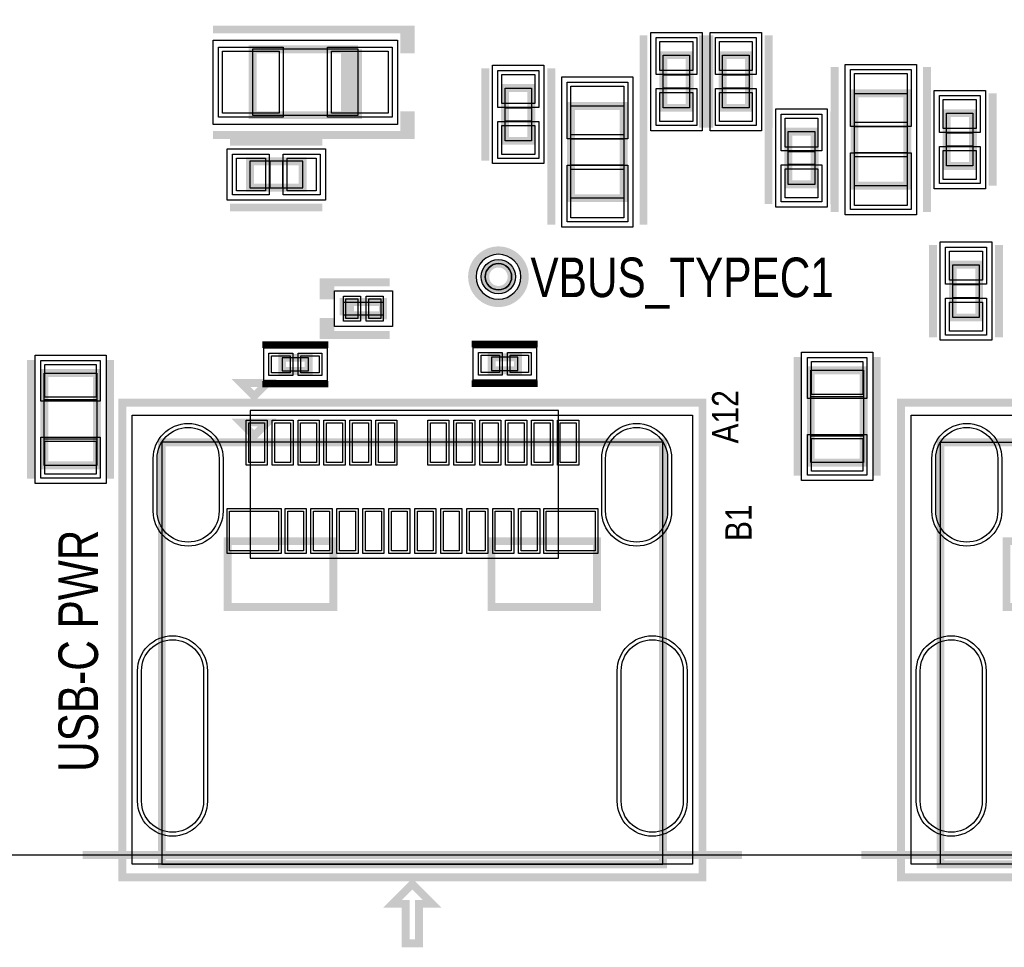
# Model space of a CAD drawing. Extents: x -10 to 137, y -26 to 192.
# Tile 17 of 78: x 17 to 36, y -2 to 16. Entities that reach past the tile are written whole.
import ezdxf

# ---------------------------------------------------------------- set-up
doc = ezdxf.new("R2010")
doc.units = 0
for name, color, linetype in [('BG_OUTLINE', 95, 'CONTINUOUS'), ('BG_SILKSCREEN_TOP', 7, 'CONTINUOUS'), ('CR_TOP', 40, 'CONTINUOUS'), ('PG_ASSEMBLY_TOP', 120, 'CONTINUOUS'), ('PG_DFA_BOUND_TOP', 95, 'CONTINUOUS'), ('PG_PLACE_BOUND_TOP', 23, 'CONTINUOUS'), ('PG_SILKSCREEN_TOP', 7, 'CONTINUOUS'), ('PIN_PASTEMASK_TOP', 212, 'CONTINUOUS'), ('PIN_SOLDERMASK_TOP', 110, 'CONTINUOUS'), ('PIN_TOP', 140, 'CONTINUOUS'), ('VKO_TOP', 243, 'CONTINUOUS')]:
    doc.layers.add(name, color=color, linetype=linetype)

msp = doc.modelspace()

# ---------------------------------------------------------------- linework, layer by layer
at = {"layer": 'BG_OUTLINE'}
msp.add_lwpolyline([(127, 0), (127, 176.999514), (0, 176.999514), (0, 0)], close=True, dxfattribs=at)
at = {"layer": 'BG_OUTLINE', "const_width": 0.1524}
for points in [[(18.044668, 0), (30.744668, 0)], [(33.044638, 0), (45.744638, 0)]]:
    msp.add_lwpolyline(points, dxfattribs=at)
at = {"layer": 'CR_TOP'}
msp.add_lwpolyline([(21.26869, 5.71881), (27.21229, 5.71881), (27.21229, 8.56361), (21.26869, 8.56361)], close=True, dxfattribs=at)
at = {"layer": 'PG_ASSEMBLY_TOP', "const_width": 0.1524}
for points in [[(23.349354, 15.5194), (21.317354, 15.5194), (21.317354, 14.2494), (23.222354, 14.2494)], [(23.222354, 14.2494), (23.095354, 14.2494), (23.095354, 15.5194), (23.222354, 15.5194), (23.222354, 14.2494), (23.349354, 14.2494), (23.349354, 15.5194)], [(29.736034, 14.390116), (29.736034, 15.406116), (29.228034, 15.406116), (29.228034, 14.390116), (29.736034, 14.390116)], [(30.879034, 14.390116), (30.879034, 15.406116), (30.371034, 15.406116), (30.371034, 14.390116), (30.879034, 14.390116)], [(26.180034, 14.771116), (26.180034, 13.755116), (26.688034, 13.755116), (26.688034, 14.771116), (26.180034, 14.771116)], [(32.911034, 14.669516), (32.911034, 12.891516), (33.927034, 12.891516), (33.927034, 14.669516), (32.911034, 14.669516)], [(27.450034, 14.42847), (27.450034, 12.65047), (28.466034, 12.65047), (28.466034, 14.42847), (27.450034, 14.42847)], [(34.685478, 14.288516), (34.685478, 13.272516), (35.193478, 13.272516), (35.193478, 14.288516), (34.685478, 14.288516)], [(31.635954, 13.93317), (31.635954, 12.91717), (32.143954, 12.91717), (32.143954, 13.93317), (31.635954, 13.93317)], [(22.281355, 13.3604), (21.265355, 13.3604), (21.265355, 12.8524), (22.281355, 12.8524), (22.281355, 13.3604)], [(35.312858, 10.351516), (35.312858, 11.367516), (34.804858, 11.367516), (34.804858, 10.351516), (35.312858, 10.351516)], [(23.196042, 10.39495), (23.196042, 10.64895), (23.069042, 10.64895), (23.069042, 10.39495)], [(23.069042, 10.39495), (23.831042, 10.39495), (23.831042, 10.64895), (23.196042, 10.64895), (23.196042, 10.39495)], [(22.394926, 9.5758), (21.886926, 9.5758), (21.886926, 9.3218), (22.394926, 9.3218), (22.394926, 9.5758)], [(25.9207, 9.332468), (26.4287, 9.332468), (26.4287, 9.586468), (25.9207, 9.586468), (25.9207, 9.332468)], [(18.318988, 7.503414), (18.318988, 9.281414), (17.302988, 9.281414), (17.302988, 7.503414), (18.318988, 7.503414)], [(33.086802, 7.557516), (33.086802, 9.335516), (32.070802, 9.335516), (32.070802, 7.557516), (33.086802, 7.557516)], [(21.346668, 8.074914), (21.092668, 8.328914), (21.600668, 8.328914), (21.346668, 8.074914)], [(19.568668, -0.180086), (29.220668, -0.180086), (29.220668, 7.947914), (19.568668, 7.947914), (19.568668, -0.180086)], [(34.568638, -0.180086), (44.220638, -0.180086), (44.220638, 7.947914), (34.568638, 7.947914), (34.568638, -0.180086)], [(20.838668, 4.772914), (22.870668, 4.772914), (22.870668, 6.042914), (20.838668, 6.042914), (20.838668, 4.772914)], [(25.918668, 4.772914), (27.950668, 4.772914), (27.950668, 6.042914), (25.918668, 6.042914), (25.918668, 4.772914)], [(35.838638, 4.772914), (37.870638, 4.772914), (37.870638, 6.042914), (35.838638, 6.042914), (35.838638, 4.772914)], [(24.267668, -0.942086), (24.267668, -1.704086), (24.521668, -1.704086), (24.521668, -0.942086), (24.775668, -0.942086), (24.394668, -0.561086), (24.013668, -0.942086), (24.267668, -0.942086)]]:
    msp.add_lwpolyline(points, dxfattribs=at)
msp.add_lwpolyline([(26.306272, 11.137138, 1), (25.798272, 11.137138, 1), (26.306272, 11.137138)], format="xyb", dxfattribs=at)
at = {"layer": 'PG_DFA_BOUND_TOP'}
for points in [[(28.986734, 13.95095), (28.986734, 15.845282), (29.977334, 15.845282), (29.977334, 13.95095)], [(30.129734, 13.95095), (30.129734, 15.845282), (31.120334, 15.845282), (31.120334, 13.95095)], [(24.107252, 15.6972), (24.107252, 14.0716), (20.559456, 14.0716), (20.559456, 15.6972)], [(25.938734, 13.31595), (25.938734, 15.210282), (26.929334, 15.210282), (26.929334, 13.31595)], [(32.733234, 12.332716), (32.733234, 15.228316), (34.104834, 15.228316), (34.104834, 12.332716)], [(27.272234, 12.09167), (27.272234, 14.98727), (28.643834, 14.98727), (28.643834, 12.09167)], [(34.444178, 12.83335), (34.444178, 14.727682), (35.434778, 14.727682), (35.434778, 12.83335)], [(31.394654, 12.478004), (31.394654, 14.372336), (32.385254, 14.372336), (32.385254, 12.478004)], [(22.720554, 13.6017), (22.720554, 12.6111), (20.826156, 12.6111), (20.826156, 13.6017)], [(34.563558, 9.91235), (34.563558, 11.806682), (35.554158, 11.806682), (35.554158, 9.91235)], [(22.891242, 10.17905), (22.891242, 10.86485), (24.008842, 10.86485), (24.008842, 10.17905)], [(22.751125, 9.7663), (22.751125, 9.1313), (21.530727, 9.1313), (21.530727, 9.7663)], [(25.564501, 9.141968), (25.564501, 9.776968), (26.784899, 9.776968), (26.784899, 9.141968)], [(31.893002, 7.211314), (31.893002, 9.681718), (33.264602, 9.681718), (33.264602, 7.211314)], [(17.125188, 7.157212), (17.125188, 9.627616), (18.496788, 9.627616), (18.496788, 7.157212)], [(18.999962, -0.1778), (18.999962, 8.473186), (29.789374, 8.473186), (29.789374, -0.1778)], [(33.999932, -0.1778), (33.999932, 8.473186), (44.789344, 8.473186), (44.789344, -0.1778)]]:
    msp.add_lwpolyline(points, close=True, dxfattribs=at)
msp.add_lwpolyline([(26.484072, 11.137138, 1), (25.620472, 11.137138, 1)], format="xyb", close=True, dxfattribs=at)
at = {"layer": 'PG_PLACE_BOUND_TOP'}
for points in [[(23.349354, 14.2494), (23.349354, 15.5194), (21.317354, 15.5194), (21.317354, 14.2494)], [(29.228034, 14.390116), (29.228034, 15.406116), (29.736034, 15.406116), (29.736034, 14.390116)], [(30.371034, 14.390116), (30.371034, 15.406116), (30.879034, 15.406116), (30.879034, 14.390116)], [(26.180034, 13.755116), (26.180034, 14.771116), (26.688034, 14.771116), (26.688034, 13.755116)], [(32.911034, 12.891516), (32.911034, 14.669516), (33.927034, 14.669516), (33.927034, 12.891516)], [(27.450034, 12.65047), (27.450034, 14.42847), (28.466034, 14.42847), (28.466034, 12.65047)], [(34.685478, 13.272516), (34.685478, 14.288516), (35.193478, 14.288516), (35.193478, 13.272516)], [(31.635954, 12.91717), (31.635954, 13.93317), (32.143954, 13.93317), (32.143954, 12.91717)], [(22.281355, 13.3604), (21.265355, 13.3604), (21.265355, 12.8524), (22.281355, 12.8524)], [(34.804858, 10.351516), (34.804858, 11.367516), (35.312858, 11.367516), (35.312858, 10.351516)], [(23.069042, 10.39495), (23.069042, 10.64895), (23.831042, 10.64895), (23.831042, 10.39495)], [(22.394926, 9.5758), (21.886926, 9.5758), (21.886926, 9.3218), (22.394926, 9.3218)], [(25.9207, 9.332468), (26.4287, 9.332468), (26.4287, 9.586468), (25.9207, 9.586468)], [(32.070802, 7.557516), (32.070802, 9.335516), (33.086802, 9.335516), (33.086802, 7.557516)], [(17.302988, 7.503414), (17.302988, 9.281414), (18.318988, 9.281414), (18.318988, 7.503414)], [(19.568668, -0.180086), (29.220668, -0.180086), (29.220668, 7.947914), (19.568668, 7.947914)], [(34.568638, -0.180086), (34.568638, 7.947914), (44.220638, 7.947914), (44.220638, -0.180086)]]:
    msp.add_lwpolyline(points, close=True, dxfattribs=at)
msp.add_lwpolyline([(26.306272, 11.137138, 1), (25.798272, 11.137138, 1)], format="xyb", close=True, dxfattribs=at)
at = {"layer": 'PG_SILKSCREEN_TOP'}
for points, const_width in [([(24.365354, 15.5194), (24.365354, 15.9004), (24.238354, 15.9004), (24.238354, 15.5194), (24.365354, 15.5194), (24.365354, 15.9004), (20.555354, 15.9004)], 0.1524), ([(28.847034, 14.009116), (28.847034, 15.787116)], 0.1524), ([(29.990034, 14.009116), (29.990034, 15.787116)], 0.1524), ([(30.117034, 14.009116), (30.117034, 15.787116)], 0.1524), ([(31.260034, 14.009116), (31.260034, 15.787116)], 0.1524), ([(25.799034, 15.152116), (25.799034, 13.374116)], 0.1524), ([(27.069034, 15.152116), (27.069034, 13.374116)], 0.1524), ([(32.530034, 15.177516), (32.530034, 12.383516)], 0.1524), ([(34.308034, 15.177516), (34.308034, 12.383516)], 0.1524), ([(27.069034, 14.93647), (27.069034, 12.14247)], 0.1524), ([(28.847034, 14.93647), (28.847034, 12.14247)], 0.1524), ([(34.304478, 14.669516), (34.304478, 12.891516)], 0.1524), ([(35.574478, 14.669516), (35.574478, 12.891516)], 0.1524), ([(24.365354, 14.2494), (24.365354, 13.8684), (24.238354, 13.8684), (24.238354, 14.2494), (24.365354, 14.2494), (24.365354, 13.8684), (20.555354, 13.8684)], 0.1524), ([(31.254954, 14.31417), (31.254954, 12.53617)], 0.1524), ([(32.524954, 14.31417), (32.524954, 12.53617)], 0.1524), ([(22.662355, 13.7414), (20.884355, 13.7414)], 0.1524), ([(22.662355, 12.4714), (20.884355, 12.4714)], 0.1524), ([(34.423858, 9.970516), (34.423858, 11.748516)], 0.1524), ([(35.693858, 9.970516), (35.693858, 11.748516)], 0.1524), ([(22.815042, 11.02995), (22.815042, 10.77595), (22.688042, 10.77595), (22.688042, 11.02995), (23.958042, 11.02995)], 0.1524), ([(22.815042, 10.01395), (22.815042, 10.26795), (22.688042, 10.26795), (22.688042, 10.01395), (23.958042, 10.01395)], 0.1524), ([(22.775926, 9.8298), (21.505926, 9.8298)], 0.127), ([(25.5397, 9.840468), (26.8097, 9.840468)], 0.127), ([(17.048988, 7.249414), (17.048988, 9.535414)], 0.1524), ([(18.572988, 7.249414), (18.572988, 9.535414)], 0.1524), ([(31.816802, 7.303516), (31.816802, 9.589516)], 0.1524), ([(33.340802, 7.303516), (33.340802, 9.589516)], 0.1524), ([(21.346668, 8.836914), (21.092668, 9.090914), (21.600668, 9.090914), (21.346668, 8.836914)], 0.1524), ([(22.775926, 9.0678), (21.505926, 9.0678)], 0.127), ([(25.5397, 9.078468), (26.8097, 9.078468)], 0.127), ([(18.806668, 8.709914), (29.982668, 8.709914), (29.982668, -0.434086), (18.806668, -0.434086), (18.806668, 8.709914)], 0.1524), ([(33.806638, 8.709914), (44.982638, 8.709914), (44.982638, -0.434086), (33.806638, -0.434086), (33.806638, 8.709914)], 0.1524), ([(24.267668, -1.704086), (24.521668, -1.704086), (24.521668, -0.942086), (24.775668, -0.942086), (24.394668, -0.561086), (24.013668, -0.942086), (24.267668, -0.942086), (24.267668, -1.704086)], 0.1524)]:
    msp.add_lwpolyline(points, dxfattribs=dict(at, const_width=const_width))
at = {"layer": 'PG_SILKSCREEN_TOP', "const_width": 0.1524}
msp.add_lwpolyline([(26.560272, 11.137138, 1), (25.544272, 11.137138, 1), (26.560272, 11.137138)], format="xyb", dxfattribs=at)
at = {"layer": 'PIN_PASTEMASK_TOP'}
for points in [[(29.799534, 15.108682), (29.164534, 15.108682), (29.164534, 15.667482), (29.799534, 15.667482)], [(30.942534, 15.108682), (30.307534, 15.108682), (30.307534, 15.667482), (30.942534, 15.667482)], [(20.737256, 15.4813), (21.829456, 15.4813), (21.829456, 14.2875), (20.737256, 14.2875)], [(22.837252, 15.4813), (23.929452, 15.4813), (23.929452, 14.2875), (22.837252, 14.2875)], [(26.116534, 15.032482), (26.751534, 15.032482), (26.751534, 14.473682), (26.116534, 14.473682)], [(32.911034, 15.050516), (33.927034, 15.050516), (33.927034, 14.110716), (32.911034, 14.110716)], [(27.450034, 14.80947), (28.466034, 14.80947), (28.466034, 13.86967), (27.450034, 13.86967)], [(29.799534, 14.12875), (29.164534, 14.12875), (29.164534, 14.68755), (29.799534, 14.68755)], [(30.942534, 14.12875), (30.307534, 14.12875), (30.307534, 14.68755), (30.942534, 14.68755)], [(34.621978, 14.549882), (35.256978, 14.549882), (35.256978, 13.991082), (34.621978, 13.991082)], [(26.116534, 14.05255), (26.751534, 14.05255), (26.751534, 13.49375), (26.116534, 13.49375)], [(31.572454, 14.194536), (32.207454, 14.194536), (32.207454, 13.635736), (31.572454, 13.635736)], [(34.621978, 13.56995), (35.256978, 13.56995), (35.256978, 13.01115), (34.621978, 13.01115)], [(21.562756, 13.4239), (21.562756, 12.7889), (21.003956, 12.7889), (21.003956, 13.4239)], [(22.542754, 13.4239), (22.542754, 12.7889), (21.983954, 12.7889), (21.983954, 13.4239)], [(32.911034, 13.450316), (33.927034, 13.450316), (33.927034, 12.510516), (32.911034, 12.510516)], [(27.450034, 13.20927), (28.466034, 13.20927), (28.466034, 12.26947), (27.450034, 12.26947)], [(31.572454, 13.214604), (32.207454, 13.214604), (32.207454, 12.655804), (31.572454, 12.655804)], [(35.376358, 11.070082), (34.741358, 11.070082), (34.741358, 11.628882), (35.376358, 11.628882)], [(23.115778, 10.33145), (23.115778, 10.71245), (23.344378, 10.71245), (23.344378, 10.33145)], [(23.555706, 10.33145), (23.555706, 10.71245), (23.784306, 10.71245), (23.784306, 10.33145)], [(35.376358, 10.09015), (34.741358, 10.09015), (34.741358, 10.64895), (35.376358, 10.64895)], [(22.038727, 9.6139), (22.038727, 9.2837), (21.683127, 9.2837), (21.683127, 9.6139)], [(22.598725, 9.6139), (22.598725, 9.2837), (22.243125, 9.2837), (22.243125, 9.6139)], [(25.716901, 9.294368), (25.716901, 9.624568), (26.072501, 9.624568), (26.072501, 9.294368)], [(26.276899, 9.294368), (26.276899, 9.624568), (26.632499, 9.624568), (26.632499, 9.294368)], [(33.074102, 8.868918), (32.083502, 8.868918), (32.083502, 9.503918), (33.074102, 9.503918)], [(18.306288, 8.814816), (17.315688, 8.814816), (17.315688, 9.449816), (18.306288, 9.449816)], [(21.242274, 7.558786), (21.242274, 8.320786), (21.547074, 8.320786), (21.547074, 7.558786)], [(21.7424, 7.558786), (21.7424, 8.320786), (22.0472, 8.320786), (22.0472, 7.558786)], [(22.242272, 7.558786), (22.242272, 8.320786), (22.547072, 8.320786), (22.547072, 7.558786)], [(22.742144, 7.558786), (22.742144, 8.320786), (23.046944, 8.320786), (23.046944, 7.558786)], [(23.24227, 7.558786), (23.24227, 8.320786), (23.54707, 8.320786), (23.54707, 7.558786)], [(23.742396, 7.558786), (23.742396, 8.320786), (24.047196, 8.320786), (24.047196, 7.558786)], [(24.74214, 7.558786), (24.74214, 8.320786), (25.04694, 8.320786), (25.04694, 7.558786)], [(25.242266, 7.558786), (25.242266, 8.320786), (25.547066, 8.320786), (25.547066, 7.558786)], [(25.742392, 7.558786), (25.742392, 8.320786), (26.047192, 8.320786), (26.047192, 7.558786)], [(26.242264, 7.558786), (26.242264, 8.320786), (26.547064, 8.320786), (26.547064, 7.558786)], [(26.742136, 7.558786), (26.742136, 8.320786), (27.046936, 8.320786), (27.046936, 7.558786)], [(27.242262, 7.558786), (27.242262, 8.320786), (27.547062, 8.320786), (27.547062, 7.558786)], [(18.306288, 7.335012), (17.315688, 7.335012), (17.315688, 7.970012), (18.306288, 7.970012)], [(33.074102, 7.389114), (32.083502, 7.389114), (32.083502, 8.024114), (33.074102, 8.024114)], [(21.814536, 5.859018), (20.874736, 5.859018), (20.874736, 6.621018), (21.814536, 6.621018)], [(21.992336, 5.859018), (21.992336, 6.621018), (22.297136, 6.621018), (22.297136, 5.859018)], [(22.492208, 5.859018), (22.492208, 6.621018), (22.797008, 6.621018), (22.797008, 5.859018)], [(22.992334, 5.859018), (22.992334, 6.621018), (23.297134, 6.621018), (23.297134, 5.859018)], [(23.492206, 5.859018), (23.492206, 6.621018), (23.797006, 6.621018), (23.797006, 5.859018)], [(23.992332, 5.859018), (23.992332, 6.621018), (24.297132, 6.621018), (24.297132, 5.859018)], [(24.492204, 5.859018), (24.492204, 6.621018), (24.797004, 6.621018), (24.797004, 5.859018)], [(24.99233, 5.859018), (24.99233, 6.621018), (25.29713, 6.621018), (25.29713, 5.859018)], [(25.492202, 5.859018), (25.492202, 6.621018), (25.797002, 6.621018), (25.797002, 5.859018)], [(25.992328, 5.859018), (25.992328, 6.621018), (26.297128, 6.621018), (26.297128, 5.859018)], [(26.4922, 5.859018), (26.4922, 6.621018), (26.797, 6.621018), (26.797, 5.859018)], [(27.9146, 5.859018), (26.9748, 5.859018), (26.9748, 6.621018), (27.9146, 6.621018)]]:
    msp.add_lwpolyline(points, close=True, dxfattribs=at)
at = {"layer": 'PIN_SOLDERMASK_TOP'}
for points in [[(29.875734, 15.032482), (29.088334, 15.032482), (29.088334, 15.743682), (29.875734, 15.743682)], [(31.018734, 15.032482), (30.231334, 15.032482), (30.231334, 15.743682), (31.018734, 15.743682)], [(20.661056, 15.5575), (21.905656, 15.5575), (21.905656, 14.2113), (20.661056, 14.2113)], [(22.761052, 15.5575), (24.005652, 15.5575), (24.005652, 14.2113), (22.761052, 14.2113)], [(26.040334, 15.108682), (26.827734, 15.108682), (26.827734, 14.397482), (26.040334, 14.397482)], [(32.834834, 15.126716), (34.003234, 15.126716), (34.003234, 14.034516), (32.834834, 14.034516)], [(27.373834, 14.88567), (28.542234, 14.88567), (28.542234, 13.79347), (27.373834, 13.79347)], [(29.875734, 14.05255), (29.088334, 14.05255), (29.088334, 14.76375), (29.875734, 14.76375)], [(31.018734, 14.05255), (30.231334, 14.05255), (30.231334, 14.76375), (31.018734, 14.76375)], [(34.545778, 14.626082), (35.333178, 14.626082), (35.333178, 13.914882), (34.545778, 13.914882)], [(31.496254, 14.270736), (32.283654, 14.270736), (32.283654, 13.559536), (31.496254, 13.559536)], [(26.040334, 14.12875), (26.827734, 14.12875), (26.827734, 13.41755), (26.040334, 13.41755)], [(21.638956, 13.5001), (21.638956, 12.7127), (20.927756, 12.7127), (20.927756, 13.5001)], [(22.618954, 13.5001), (22.618954, 12.7127), (21.907754, 12.7127), (21.907754, 13.5001)], [(32.834834, 13.526516), (34.003234, 13.526516), (34.003234, 12.434316), (32.834834, 12.434316)], [(34.545778, 13.64615), (35.333178, 13.64615), (35.333178, 12.93495), (34.545778, 12.93495)], [(27.373834, 13.28547), (28.542234, 13.28547), (28.542234, 12.19327), (27.373834, 12.19327)], [(31.496254, 13.290804), (32.283654, 13.290804), (32.283654, 12.579604), (31.496254, 12.579604)], [(35.452558, 10.993882), (34.665158, 10.993882), (34.665158, 11.705082), (35.452558, 11.705082)], [(23.064978, 10.28065), (23.064978, 10.76325), (23.395178, 10.76325), (23.395178, 10.28065)], [(23.504906, 10.28065), (23.504906, 10.76325), (23.835106, 10.76325), (23.835106, 10.28065)], [(35.452558, 10.01395), (34.665158, 10.01395), (34.665158, 10.72515), (35.452558, 10.72515)], [(25.666101, 9.243568), (25.666101, 9.675368), (26.123301, 9.675368), (26.123301, 9.243568)], [(26.226099, 9.243568), (26.226099, 9.675368), (26.683299, 9.675368), (26.683299, 9.243568)], [(18.382488, 8.738616), (17.239488, 8.738616), (17.239488, 9.526016), (18.382488, 9.526016)], [(22.089527, 9.6647), (22.089527, 9.2329), (21.632327, 9.2329), (21.632327, 9.6647)], [(22.649525, 9.6647), (22.649525, 9.2329), (22.192325, 9.2329), (22.192325, 9.6647)], [(33.150302, 8.792718), (32.007302, 8.792718), (32.007302, 9.580118), (33.150302, 9.580118)], [(21.191474, 7.507986), (21.191474, 8.371586), (21.597874, 8.371586), (21.597874, 7.507986)], [(21.6916, 7.507986), (21.6916, 8.371586), (22.098, 8.371586), (22.098, 7.507986)], [(22.191472, 7.507986), (22.191472, 8.371586), (22.597872, 8.371586), (22.597872, 7.507986)], [(22.691344, 7.507986), (22.691344, 8.371586), (23.097744, 8.371586), (23.097744, 7.507986)], [(23.19147, 7.507986), (23.19147, 8.371586), (23.59787, 8.371586), (23.59787, 7.507986)], [(23.691596, 7.507986), (23.691596, 8.371586), (24.097996, 8.371586), (24.097996, 7.507986)], [(24.69134, 7.507986), (24.69134, 8.371586), (25.09774, 8.371586), (25.09774, 7.507986)], [(25.191466, 7.507986), (25.191466, 8.371586), (25.597866, 8.371586), (25.597866, 7.507986)], [(25.691592, 7.507986), (25.691592, 8.371586), (26.097992, 8.371586), (26.097992, 7.507986)], [(26.191464, 7.507986), (26.191464, 8.371586), (26.597864, 8.371586), (26.597864, 7.507986)], [(26.691336, 7.507986), (26.691336, 8.371586), (27.097736, 8.371586), (27.097736, 7.507986)], [(27.191462, 7.507986), (27.191462, 8.371586), (27.597862, 8.371586), (27.597862, 7.507986)], [(18.382488, 7.258812), (17.239488, 7.258812), (17.239488, 8.046212), (18.382488, 8.046212)], [(33.150302, 7.312914), (32.007302, 7.312914), (32.007302, 8.100314), (33.150302, 8.100314)], [(21.865336, 5.808218), (20.823936, 5.808218), (20.823936, 6.671818), (21.865336, 6.671818)], [(21.941536, 5.808218), (21.941536, 6.671818), (22.347936, 6.671818), (22.347936, 5.808218)], [(22.441408, 5.808218), (22.441408, 6.671818), (22.847808, 6.671818), (22.847808, 5.808218)], [(22.941534, 5.808218), (22.941534, 6.671818), (23.347934, 6.671818), (23.347934, 5.808218)], [(23.441406, 5.808218), (23.441406, 6.671818), (23.847806, 6.671818), (23.847806, 5.808218)], [(23.941532, 5.808218), (23.941532, 6.671818), (24.347932, 6.671818), (24.347932, 5.808218)], [(24.441404, 5.808218), (24.441404, 6.671818), (24.847804, 6.671818), (24.847804, 5.808218)], [(24.94153, 5.808218), (24.94153, 6.671818), (25.34793, 6.671818), (25.34793, 5.808218)], [(25.441402, 5.808218), (25.441402, 6.671818), (25.847802, 6.671818), (25.847802, 5.808218)], [(25.941528, 5.808218), (25.941528, 6.671818), (26.347928, 6.671818), (26.347928, 5.808218)], [(26.4414, 5.808218), (26.4414, 6.671818), (26.8478, 6.671818), (26.8478, 5.808218)], [(27.9654, 5.808218), (26.924, 5.808218), (26.924, 6.671818), (27.9654, 6.671818)]]:
    msp.add_lwpolyline(points, close=True, dxfattribs=at)
for points in [[(20.747736, 7.63778), (20.747736, 6.62178, -1), (19.401536, 6.62178), (19.401536, 7.63778, -1)], [(29.3878, 7.63778), (29.3878, 6.62178, -1), (28.0416, 6.62178), (28.0416, 7.63778, -1)], [(35.747706, 7.63778), (35.747706, 6.62178, -1), (34.401506, 6.62178), (34.401506, 7.63778, -1)], [(20.447762, 3.547872), (20.447762, 1.033272, -1), (19.101562, 1.033272), (19.101562, 3.547872, -1)], [(29.687774, 3.547872), (29.687774, 1.033272, -1), (28.341574, 1.033272), (28.341574, 3.547872, -1)], [(35.447732, 3.547872), (35.447732, 1.033272, -1), (34.101532, 1.033272), (34.101532, 3.547872, -1)]]:
    msp.add_lwpolyline(points, format="xyb", close=True, dxfattribs=at)
msp.add_circle((26.052272, 11.137138), 0.3302, dxfattribs=at)
at = {"layer": 'PIN_TOP'}
for points in [[(29.799534, 15.108682), (29.164534, 15.108682), (29.164534, 15.667482), (29.799534, 15.667482)], [(30.942534, 15.108682), (30.307534, 15.108682), (30.307534, 15.667482), (30.942534, 15.667482)], [(20.737256, 15.4813), (21.829456, 15.4813), (21.829456, 14.2875), (20.737256, 14.2875)], [(22.837252, 15.4813), (23.929452, 15.4813), (23.929452, 14.2875), (22.837252, 14.2875)], [(26.116534, 15.032482), (26.751534, 15.032482), (26.751534, 14.473682), (26.116534, 14.473682)], [(32.911034, 15.050516), (33.927034, 15.050516), (33.927034, 14.110716), (32.911034, 14.110716)], [(27.450034, 14.80947), (28.466034, 14.80947), (28.466034, 13.86967), (27.450034, 13.86967)], [(29.799534, 14.12875), (29.164534, 14.12875), (29.164534, 14.68755), (29.799534, 14.68755)], [(30.942534, 14.12875), (30.307534, 14.12875), (30.307534, 14.68755), (30.942534, 14.68755)], [(34.621978, 14.549882), (35.256978, 14.549882), (35.256978, 13.991082), (34.621978, 13.991082)], [(26.116534, 14.05255), (26.751534, 14.05255), (26.751534, 13.49375), (26.116534, 13.49375)], [(31.572454, 14.194536), (32.207454, 14.194536), (32.207454, 13.635736), (31.572454, 13.635736)], [(34.621978, 13.56995), (35.256978, 13.56995), (35.256978, 13.01115), (34.621978, 13.01115)], [(21.562756, 13.4239), (21.562756, 12.7889), (21.003956, 12.7889), (21.003956, 13.4239)], [(22.542754, 13.4239), (22.542754, 12.7889), (21.983954, 12.7889), (21.983954, 13.4239)], [(32.911034, 13.450316), (33.927034, 13.450316), (33.927034, 12.510516), (32.911034, 12.510516)], [(27.450034, 13.20927), (28.466034, 13.20927), (28.466034, 12.26947), (27.450034, 12.26947)], [(31.572454, 13.214604), (32.207454, 13.214604), (32.207454, 12.655804), (31.572454, 12.655804)], [(35.376358, 11.070082), (34.741358, 11.070082), (34.741358, 11.628882), (35.376358, 11.628882)], [(23.115778, 10.33145), (23.115778, 10.71245), (23.344378, 10.71245), (23.344378, 10.33145)], [(23.555706, 10.33145), (23.555706, 10.71245), (23.784306, 10.71245), (23.784306, 10.33145)], [(35.376358, 10.09015), (34.741358, 10.09015), (34.741358, 10.64895), (35.376358, 10.64895)], [(22.038727, 9.6139), (22.038727, 9.2837), (21.683127, 9.2837), (21.683127, 9.6139)], [(22.598725, 9.6139), (22.598725, 9.2837), (22.243125, 9.2837), (22.243125, 9.6139)], [(25.716901, 9.294368), (25.716901, 9.624568), (26.072501, 9.624568), (26.072501, 9.294368)], [(26.276899, 9.294368), (26.276899, 9.624568), (26.632499, 9.624568), (26.632499, 9.294368)], [(33.074102, 8.868918), (32.083502, 8.868918), (32.083502, 9.503918), (33.074102, 9.503918)], [(18.306288, 8.814816), (17.315688, 8.814816), (17.315688, 9.449816), (18.306288, 9.449816)], [(21.242274, 7.558786), (21.242274, 8.320786), (21.547074, 8.320786), (21.547074, 7.558786)], [(21.7424, 7.558786), (21.7424, 8.320786), (22.0472, 8.320786), (22.0472, 7.558786)], [(22.242272, 7.558786), (22.242272, 8.320786), (22.547072, 8.320786), (22.547072, 7.558786)], [(22.742144, 7.558786), (22.742144, 8.320786), (23.046944, 8.320786), (23.046944, 7.558786)], [(23.24227, 7.558786), (23.24227, 8.320786), (23.54707, 8.320786), (23.54707, 7.558786)], [(23.742396, 7.558786), (23.742396, 8.320786), (24.047196, 8.320786), (24.047196, 7.558786)], [(24.74214, 7.558786), (24.74214, 8.320786), (25.04694, 8.320786), (25.04694, 7.558786)], [(25.242266, 7.558786), (25.242266, 8.320786), (25.547066, 8.320786), (25.547066, 7.558786)], [(25.742392, 7.558786), (25.742392, 8.320786), (26.047192, 8.320786), (26.047192, 7.558786)], [(26.242264, 7.558786), (26.242264, 8.320786), (26.547064, 8.320786), (26.547064, 7.558786)], [(26.742136, 7.558786), (26.742136, 8.320786), (27.046936, 8.320786), (27.046936, 7.558786)], [(27.242262, 7.558786), (27.242262, 8.320786), (27.547062, 8.320786), (27.547062, 7.558786)], [(18.306288, 7.335012), (17.315688, 7.335012), (17.315688, 7.970012), (18.306288, 7.970012)], [(33.074102, 7.389114), (32.083502, 7.389114), (32.083502, 8.024114), (33.074102, 8.024114)], [(21.814536, 5.859018), (20.874736, 5.859018), (20.874736, 6.621018), (21.814536, 6.621018)], [(21.992336, 5.859018), (21.992336, 6.621018), (22.297136, 6.621018), (22.297136, 5.859018)], [(22.492208, 5.859018), (22.492208, 6.621018), (22.797008, 6.621018), (22.797008, 5.859018)], [(22.992334, 5.859018), (22.992334, 6.621018), (23.297134, 6.621018), (23.297134, 5.859018)], [(23.492206, 5.859018), (23.492206, 6.621018), (23.797006, 6.621018), (23.797006, 5.859018)], [(23.992332, 5.859018), (23.992332, 6.621018), (24.297132, 6.621018), (24.297132, 5.859018)], [(24.492204, 5.859018), (24.492204, 6.621018), (24.797004, 6.621018), (24.797004, 5.859018)], [(24.99233, 5.859018), (24.99233, 6.621018), (25.29713, 6.621018), (25.29713, 5.859018)], [(25.492202, 5.859018), (25.492202, 6.621018), (25.797002, 6.621018), (25.797002, 5.859018)], [(25.992328, 5.859018), (25.992328, 6.621018), (26.297128, 6.621018), (26.297128, 5.859018)], [(26.4922, 5.859018), (26.4922, 6.621018), (26.797, 6.621018), (26.797, 5.859018)], [(27.9146, 5.859018), (26.9748, 5.859018), (26.9748, 6.621018), (27.9146, 6.621018)]]:
    msp.add_lwpolyline(points, close=True, dxfattribs=at)
for points in [[(20.671536, 7.63778), (20.671536, 6.62178, -1), (19.477736, 6.62178), (19.477736, 7.63778, -1)], [(29.3116, 7.63778), (29.3116, 6.62178, -1), (28.1178, 6.62178), (28.1178, 7.63778, -1)], [(35.671506, 7.63778), (35.671506, 6.62178, -1), (34.477706, 6.62178), (34.477706, 7.63778, -1)], [(20.371562, 3.547872), (20.371562, 1.033272, -1), (19.177762, 1.033272), (19.177762, 3.547872, -1)], [(29.611574, 3.547872), (29.611574, 1.033272, -1), (28.417774, 1.033272), (28.417774, 3.547872, -1)], [(35.371532, 3.547872), (35.371532, 1.033272, -1), (34.177732, 1.033272), (34.177732, 3.547872, -1)]]:
    msp.add_lwpolyline(points, format="xyb", close=True, dxfattribs=at)
msp.add_circle((26.052272, 11.137138), 0.254, dxfattribs=at)
at = {"layer": 'VKO_TOP'}
for points in [[(29.228034, 14.771116), (29.228034, 15.025116), (29.736034, 15.025116), (29.736034, 14.771116)], [(30.371034, 14.771116), (30.371034, 15.025116), (30.879034, 15.025116), (30.879034, 14.771116)], [(26.180034, 14.136116), (26.180034, 14.390116), (26.688034, 14.390116), (26.688034, 14.136116)], [(32.911034, 13.526516), (32.911034, 14.034516), (33.927034, 14.034516), (33.927034, 13.526516)], [(34.685478, 13.653516), (34.685478, 13.907516), (35.193478, 13.907516), (35.193478, 13.653516)], [(27.450034, 13.28547), (27.450034, 13.79347), (28.466034, 13.79347), (28.466034, 13.28547)], [(31.635954, 13.29817), (31.635954, 13.55217), (32.143954, 13.55217), (32.143954, 13.29817)], [(21.900355, 12.8524), (21.900355, 13.3604), (21.646355, 13.3604), (21.646355, 12.8524)], [(34.804858, 10.732516), (34.804858, 10.986516), (35.312858, 10.986516), (35.312858, 10.732516)], [(17.302988, 8.011414), (17.302988, 8.773414), (18.318988, 8.773414), (18.318988, 8.011414)], [(32.070802, 8.065516), (32.070802, 8.827516), (33.086802, 8.827516), (33.086802, 8.065516)]]:
    msp.add_lwpolyline(points, close=True, dxfattribs=at)

# ---------------------------------------------------------------- texts
at = {"layer": 'BG_SILKSCREEN_TOP', "width": 0.8}
msp.add_text('VBUS_TYPEC1', height=0.762, dxfattribs=at).set_placement((26.669365, 10.7442))
msp.add_text('USB-C PWR', height=0.762, rotation=90, dxfattribs=at).set_placement((18.3388, 1.599565))
at = {"layer": 'PG_SILKSCREEN_TOP', "width": 0.85}
for s, p in [('A12', (30.67558, 7.9248)), ('B1', (30.92958, 6.0452))]:
    msp.add_text(s, height=0.508, rotation=90, dxfattribs=at).set_placement(p)

doc.saveas('drawing.dxf')
